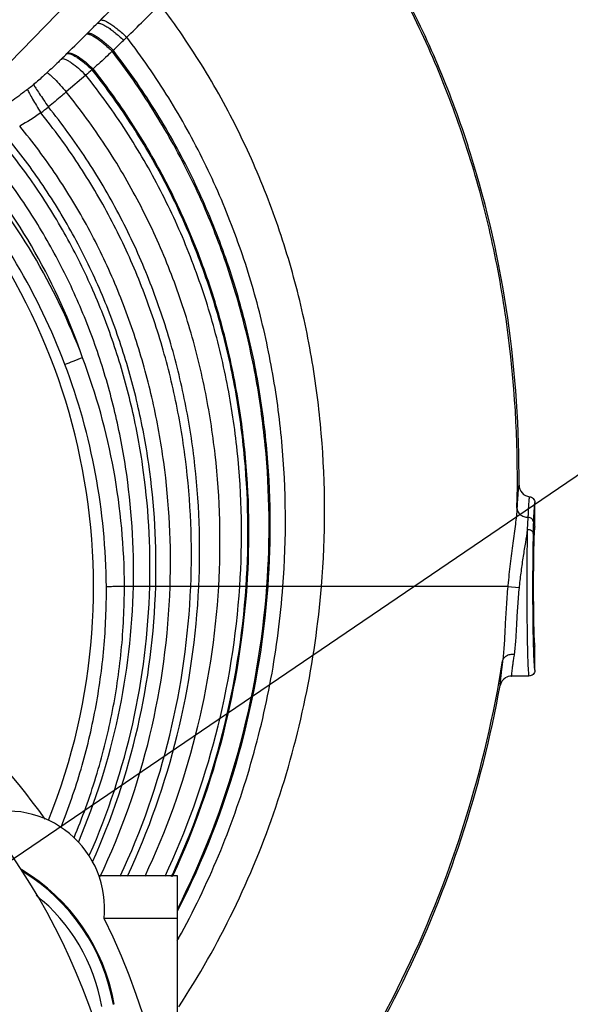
# Model space of a CAD drawing. Header units: inches. Extents: x 0 to 34, y 0 to 22.
# Tile 106 of 164: x 25.5 to 26.5, y 4.4 to 6.3. Entities that reach past the tile are written whole.
import ezdxf

# ---------------------------------------------------------------- set-up
doc = ezdxf.new("R2010")
doc.units = ezdxf.units.IN
doc.header["$LTSCALE"] = 1.87
doc.header["$MEASUREMENT"] = 0
doc.layers.get('0').update_dxf_attribs({"linetype": 'CONTINUOUS'})
doc.layers.add('3_ALL_AXES', color=7, linetype='CONTINUOUS')
doc.layers.add('7_ALL_FEATURES', color=7, linetype='CONTINUOUS')
doc.styles.get("Standard").update_dxf_attribs({"font": 'txt', "width": 0.8})
doc.dimstyles.new('DIMSTYLE_1', dxfattribs={"dimtxt": 0.14, "dimasz": 0.156, "dimexe": 0.125, "dimexo": 0.0625, "dimgap": 0.07, "dimtad": 0, "dimtih": 1, "dimtoh": 1, "dimlfac": 4, "dimzin": 4, "dimdsep": 46, "dimtxsty": 'Standard', "dimblk": '_FILLED', "dimblk1": '_FILLED', "dimblk2": '_FILLED', "dimcen": 0.09, "dimadec": 0, "dimazin": 0, "dimtp": 0.001, "dimtm": 0.001, "dimtfac": 1, "dimtofl": 0, "dimtmove": 0, "dimatfit": 3, "dimldrblk": '_FILLED', "dimfxl": 0, "dimtolj": 1, "dimtzin": 4, "dimarcsym": 0})

# ---------------------------------------------------------------- blocks, each defined once
blk = doc.blocks.new('_FILLED')
at = {"color": 0, "linetype": 'ByBlock'}
blk.add_solid([(0, 0), (-1, 0.2), (-1, -0.2)], dxfattribs=at)
blk = doc.blocks.new('*D11')
at = {"color": 6, "linetype": 'Continuous'}
for p, q in [((27.6711, 4.3462), (27.6711, 4.6587)), ((24.9204, 4.3462), (27.7961, 4.3462)), ((24.9204, 3.6287), (27.7961, 3.6287)), ((27.6711, 3.6287), (27.6711, 3.3162))]:
    blk.add_line(p, q, dxfattribs=at)
at = {"color": 6, "linetype": 'Continuous', "xscale": 0.156, "yscale": 0.156, "zscale": 0.156}
for p, rotation in [((27.6711, 4.3462), 270), ((27.6711, 3.6287), 90)]:
    blk.add_blockref('_FILLED', p, dxfattribs=dict(at, rotation=rotation))
at = {"color": 6, "linetype": 'Continuous', "insert": (27.5591, 4.0575), "char_height": 0.14, "width": 0.672, "attachment_point": 2, "line_spacing_factor": 0.9}
blk.add_mtext('2.87\\P[72,9]', dxfattribs=at)
blk = doc.blocks.new('*D12')
at = {"color": 6, "linetype": 'Continuous'}
for p, q in [((26.6704, 4.3462), (26.6704, 4.8995)), ((26.6704, 4.8995), (26.7804, 4.8995)), ((24.9204, 4.3462), (26.7954, 4.3462)), ((24.9317, 3.9875), (26.7954, 3.9875)), ((26.6704, 3.9875), (26.6704, 3.675))]:
    blk.add_line(p, q, dxfattribs=at)
at = {"color": 6, "linetype": 'Continuous', "xscale": 0.156, "yscale": 0.156, "zscale": 0.156}
for p, rotation in [((26.6704, 4.3462), 270), ((26.6704, 3.9875), 90)]:
    blk.add_blockref('_FILLED', p, dxfattribs=dict(at, rotation=rotation))
at = {"color": 6, "linetype": 'Continuous', "insert": (26.8504, 4.9695), "char_height": 0.14, "width": 0.672, "attachment_point": 1, "line_spacing_factor": 0.9}
blk.add_mtext('1.44\\P[36,4]', dxfattribs=at)
blk = doc.blocks.new('*D16')
at = {"color": 2, "linetype": 'Continuous'}
for p, q in [((22.4309, 6.9843), (25.7027, 9.2101)), ((25.5993, 9.1398), (26.5115, 7.799)), ((27.6142, 6.1782), (26.8449, 7.309)), ((24.4458, 4.0226), (27.7176, 6.2485))]:
    blk.add_line(p, q, dxfattribs=at)
at = {"color": 2, "linetype": 'Continuous', "xscale": 0.156, "yscale": 0.156, "zscale": 0.156}
for p, rotation in [((25.5993, 9.1398), 124.2289551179), ((27.6142, 6.1782), 304.2289551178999)]:
    blk.add_blockref('_FILLED', p, dxfattribs=dict(at, rotation=rotation))
at = {"color": 2, "linetype": 'Continuous', "insert": (26.4948, 7.729), "char_height": 0.14, "width": 0.784, "attachment_point": 2, "line_spacing_factor": 0.9}
blk.add_mtext('14.33\\P[363,9]', dxfattribs=at)

msp = doc.modelspace()

# ---------------------------------------------------------------- linework, layer by layer
at = {"color": 7, "linetype": 'Continuous'}
for p, q in [((25.6861, 6.3876), (25.6205, 6.3214)), ((25.297, 6.0871), (25.5612, 6.3578)), ((25.6146, 6.3154), (25.629, 6.3302)), ((25.6205, 6.3214), (25.6146, 6.3154)), ((25.5963, 6.2969), (25.5944, 6.295)), ((25.6718, 6.2889), (25.6656, 6.283)), ((25.5581, 6.2588), (25.5567, 6.2574)), ((25.6456, 6.264), (25.6435, 6.262)), ((25.5929, 6.216), (25.5555, 6.1837)), ((26.4567, 5.3475), (26.4567, 5.3937)), ((26.4434, 5.3651), (26.4421, 5.3414)), ((26.4046, 5.2322), (25.6673, 5.2322)), ((26.4048, 5.2342), (26.4046, 5.2322)), ((26.4046, 5.2322), (26.4264, 5.2304)), ((26.4266, 5.2322), (26.4264, 5.2304)), ((26.4567, 5.071), (26.4567, 5.117)), ((26.4454, 5.0597), (26.4121, 5.0597)), ((25.7692, 4.675), (25.6184, 4.675)), ((25.7599, 4.6742), (25.7617, 4.678)), ((25.7692, 4.3), (25.7692, 4.675)), ((25.7692, 4.593), (25.6281, 4.593))]:
    msp.add_line(p, q, dxfattribs=at)
for centre, radius, start, end in [((24.3942, 5.2322), 1.2136, 338.2464, 116.5087), ((22.2282, 9.8197), 4.932, 314.2844, 315.3307), ((22.612, 9.2661), 4.2098, 315.1451, 315.4992), ((19.7217, 12.1498), 8.2925, 314.73332, 315.08701), ((23.5954, 8.4376), 2.988, 313.3259, 313.8563), ((24.0105, 7.8172), 2.1963, 314.4027, 314.7489), ((27.2807, 4.2568), 2.5859, 130.3863, 130.7436), ((24.8565, 7.0941), 1.1459, 310.7893, 310.9093), ((25.1638, 6.5973), 0.5172, 307.7955, 309.4623), ((25.1446, 6.6255), 0.6027, 306.8915, 308.6536), ((24.4178, 5.2329), 1.2489, 20.598, 40.9249), ((24.3975, 5.2244), 1.2345, 20.6155, 40.6007), ((24.4085, 5.2294), 1.2588, 0.1273, 20.599), ((24.393, 5.222), 1.2396, 0.4204, 20.6463), ((26.4488, 5.4272), 0.0225, 179.6504, 264.305), ((28.5572, 5.2909), 2.1043, 178.2142, 178.8184), ((24.3296, 5.3365), 1.563, 334.935, 356.1767), ((24.3242, 5.3398), 1.5808, 335.2765, 356.0979), ((24.3233, 5.3402), 1.5835, 335.28, 356.0903), ((26.4121, 5.0373), 0.0225, 89.9976, 123.5311), ((26.4121, 5.0372), 0.0225, 123.5116, 169.6399), ((25.4417, 4.6125), 0.1875, 354.0319, 106.536), ((24.3655, 5.3229), 1.5362, 335.0213, 335.2052), ((24.3791, 5.3238), 1.5906, 330.9005, 331.1053)]:
    msp.add_arc(centre, radius, start, end, dxfattribs=at)
msp.add_ellipse((26.4567, 5.2322), major_axis=(0, 0.1152), ratio=0.026186, start_param=6.283594, end_param=9.424369, dxfattribs=at)
for points, knots in [([(26.4223, 5.3829), (26.4252, 5.4939), (26.417, 5.6615), (26.3799, 5.8813), (26.3384, 6.0439), (26.2829, 6.2025), (26.2134, 6.3558), (26.1297, 6.5025), (26.0646, 6.5947), (26.0298, 6.6391)], [0, 0, 0, 0, 0.248299, 0.373053, 0.497949, 0.622973, 0.748192, 0.873772, 1, 1, 1, 1]), ([(26.4263, 5.4274), (26.4269, 5.5348), (26.4126, 5.7505), (26.3535, 6.0146), (26.2801, 6.218), (26.2119, 6.3656), (26.1305, 6.507), (26.0676, 6.596), (26.0341, 6.639)], [0, 0, 0, 0, 0.248572, 0.498083, 0.623108, 0.748311, 0.873852, 1, 1, 1, 1]), ([(26.0463, 5.2322), (26.0544, 5.33), (26.0543, 5.4783), (26.0292, 5.6738), (25.9974, 5.8189), (25.9524, 5.9608), (25.894, 6.0982), (25.8224, 6.2298), (25.766, 6.3125), (25.7357, 6.3524)], [0, 0, 0, 0, 0.247648, 0.372275, 0.497153, 0.622247, 0.747631, 0.87346, 1, 1, 1, 1]), ([(25.6146, 6.3154), (25.6153, 6.3159), (25.617, 6.3163), (25.6193, 6.316), (25.6226, 6.3151), (25.6274, 6.3129), (25.6338, 6.3091), (25.6412, 6.304), (25.6491, 6.2979), (25.6574, 6.2908), (25.6629, 6.2857), (25.6656, 6.283)], [0, 0, 0, 0, 0.045318, 0.076093, 0.113421, 0.20854, 0.329812, 0.474319, 0.637831, 0.815308, 1, 1, 1, 1]), ([(25.6205, 6.3214), (25.6212, 6.3219), (25.6229, 6.3223), (25.6253, 6.322), (25.6286, 6.3211), (25.6334, 6.3189), (25.6399, 6.3151), (25.6472, 6.31), (25.6552, 6.3038), (25.6635, 6.2967), (25.669, 6.2916), (25.6718, 6.2889)], [0, 0, 0, 0, 0.045541, 0.076397, 0.11379, 0.209001, 0.330319, 0.474818, 0.638256, 0.815573, 1, 1, 1, 1]), ([(25.5944, 6.295), (25.5952, 6.2954), (25.597, 6.2954), (25.5993, 6.2949), (25.6025, 6.2937), (25.6072, 6.2914), (25.6134, 6.2875), (25.6204, 6.2825), (25.6308, 6.2741), (25.6384, 6.2671), (25.6435, 6.262)], [0, 0, 0, 0, 0.048113, 0.080755, 0.119786, 0.217254, 0.339197, 0.48278, 0.644099, 1, 1, 1, 1]), ([(25.5963, 6.2969), (25.5971, 6.2973), (25.5989, 6.2973), (25.6012, 6.2968), (25.6044, 6.2957), (25.6091, 6.2934), (25.6153, 6.2895), (25.6223, 6.2845), (25.6327, 6.2761), (25.6405, 6.269), (25.6456, 6.264)], [0, 0, 0, 0, 0.047695, 0.080121, 0.118968, 0.216199, 0.338093, 0.481797, 0.643373, 1, 1, 1, 1]), ([(25.9722, 5.2322), (25.9792, 5.3248), (25.9782, 5.4651), (25.9531, 5.6497), (25.9221, 5.7867), (25.8787, 5.9204), (25.8227, 6.0498), (25.7543, 6.1736), (25.7006, 6.2514), (25.6718, 6.2889)], [0, 0, 0, 0, 0.247987, 0.372645, 0.497496, 0.622527, 0.747826, 0.873561, 1, 1, 1, 1]), ([(25.5567, 6.2574), (25.5578, 6.2576), (25.5606, 6.2575), (25.5652, 6.2561), (25.5706, 6.2536), (25.5794, 6.2484), (25.5912, 6.2395), (25.6004, 6.2312), (25.6051, 6.2265)], [0, 0, 0, 0, 0.060631, 0.141447, 0.243628, 0.365962, 0.661155, 1, 1, 1, 1]), ([(25.5581, 6.2588), (25.5593, 6.2591), (25.5621, 6.259), (25.5667, 6.2577), (25.5722, 6.2552), (25.5811, 6.25), (25.593, 6.2411), (25.6022, 6.2327), (25.6069, 6.2281)], [0, 0, 0, 0, 0.060873, 0.141766, 0.243957, 0.366273, 0.661377, 1, 1, 1, 1]), ([(25.6435, 6.262), (25.6405, 6.2591), (25.6285, 6.2476), (25.6162, 6.2364), (25.6069, 6.2281)], [0, 0, 0, 0, 0.251217, 1, 1, 1, 1]), ([(25.9413, 5.2322), (25.9478, 5.3226), (25.9463, 5.4597), (25.9211, 5.6398), (25.8902, 5.7733), (25.8472, 5.9036), (25.792, 6.0295), (25.7246, 6.1499), (25.6718, 6.2256), (25.6435, 6.262)], [0, 0, 0, 0, 0.2482, 0.372881, 0.497717, 0.622705, 0.747947, 0.87362, 1, 1, 1, 1]), ([(25.9435, 5.2322), (25.9501, 5.3228), (25.9486, 5.4601), (25.9234, 5.6406), (25.8925, 5.7743), (25.8495, 5.9048), (25.7942, 6.0309), (25.7268, 6.1516), (25.6739, 6.2274), (25.6456, 6.264)], [0, 0, 0, 0, 0.248181, 0.372858, 0.497694, 0.622685, 0.747932, 0.873612, 1, 1, 1, 1]), ([(25.5472, 6.2481), (25.5449, 6.2458), (25.5355, 6.2366), (25.5259, 6.2276), (25.5186, 6.2209)], [0, 0, 0, 0, 0.248025, 1, 1, 1, 1]), ([(25.5472, 6.2481), (25.5483, 6.2481), (25.5509, 6.2477), (25.5552, 6.246), (25.5602, 6.2433), (25.5684, 6.2378), (25.5796, 6.2288), (25.5884, 6.2206), (25.5929, 6.216)], [0, 0, 0, 0, 0.058703, 0.138895, 0.241013, 0.363521, 0.659497, 1, 1, 1, 1]), ([(25.5186, 6.2209), (25.5165, 6.2189), (25.508, 6.2111), (25.4992, 6.2035), (25.4925, 6.198)], [0, 0, 0, 0, 0.248481, 1, 1, 1, 1]), ([(25.5186, 6.2209), (25.5195, 6.2203), (25.5215, 6.2189), (25.5248, 6.2161), (25.5288, 6.2125), (25.5353, 6.2061), (25.5444, 6.1964), (25.5517, 6.1882), (25.5555, 6.1837)], [0, 0, 0, 0, 0.05903, 0.141211, 0.24505, 0.368353, 0.662955, 1, 1, 1, 1]), ([(25.8891, 5.2322), (25.8949, 5.3191), (25.8925, 5.4505), (25.8667, 5.6231), (25.8358, 5.7507), (25.7932, 5.8751), (25.7386, 5.9951), (25.6724, 6.1097), (25.6206, 6.1814), (25.5929, 6.216)], [0, 0, 0, 0, 0.248419, 0.373049, 0.497781, 0.622656, 0.74782, 0.873494, 1, 1, 1, 1]), ([(25.9013, 5.2322), (25.9073, 5.3199), (25.9051, 5.4526), (25.8796, 5.6269), (25.8487, 5.7558), (25.806, 5.8815), (25.7514, 6.0029), (25.6849, 6.1188), (25.633, 6.1915), (25.6051, 6.2265)], [0, 0, 0, 0, 0.248372, 0.373017, 0.497776, 0.622679, 0.747861, 0.873531, 1, 1, 1, 1]), ([(25.9031, 5.2322), (25.9091, 5.32), (25.907, 5.4529), (25.8814, 5.6275), (25.8506, 5.7566), (25.8079, 5.8825), (25.7532, 6.004), (25.6868, 6.1202), (25.6348, 6.193), (25.6069, 6.2281)], [0, 0, 0, 0, 0.248373, 0.373024, 0.49779, 0.622699, 0.747881, 0.873546, 1, 1, 1, 1]), ([(25.4925, 6.198), (25.4939, 6.1956), (25.4975, 6.1899), (25.5039, 6.1801), (25.512, 6.1681), (25.5179, 6.1594), (25.5211, 6.1548)], [0, 0, 0, 0, 0.159294, 0.391343, 0.678995, 1, 1, 1, 1]), ([(25.4807, 6.1886), (25.4776, 6.1861), (25.4648, 6.1764), (25.4519, 6.1669), (25.4422, 6.1599)], [0, 0, 0, 0, 0.251012, 1, 1, 1, 1]), ([(25.4807, 6.1886), (25.4819, 6.1859), (25.4851, 6.1797), (25.4909, 6.1693), (25.4982, 6.1569), (25.5036, 6.1481), (25.5064, 6.1435)], [0, 0, 0, 0, 0.169414, 0.404061, 0.687754, 1, 1, 1, 1]), ([(25.5555, 6.1837), (25.5527, 6.1813), (25.5413, 6.1715), (25.5298, 6.1619), (25.5211, 6.1548)], [0, 0, 0, 0, 0.249498, 1, 1, 1, 1]), ([(25.8486, 5.2322), (25.8535, 5.3166), (25.8502, 5.4443), (25.8239, 5.6117), (25.793, 5.7351), (25.7509, 5.8553), (25.6974, 5.9711), (25.6328, 6.0814), (25.5824, 6.1505), (25.5555, 6.1837)], [0, 0, 0, 0, 0.249137, 0.373976, 0.498809, 0.623664, 0.748665, 0.874014, 1, 1, 1, 1]), ([(25.7949, 5.2322), (25.7983, 5.3138), (25.7933, 5.4369), (25.7659, 5.5979), (25.735, 5.7163), (25.6937, 5.8312), (25.6419, 5.9416), (25.5799, 6.0465), (25.532, 6.112), (25.5064, 6.1435)], [0, 0, 0, 0, 0.250818, 0.376233, 0.501402, 0.626282, 0.75092, 0.875427, 1, 1, 1, 1]), ([(25.8104, 5.2322), (25.8142, 5.3146), (25.8097, 5.439), (25.7827, 5.6018), (25.7518, 5.7216), (25.7103, 5.838), (25.6582, 5.9499), (25.5955, 6.0563), (25.547, 6.1229), (25.5211, 6.1548)], [0, 0, 0, 0, 0.250345, 0.375602, 0.500681, 0.625558, 0.750299, 0.875039, 1, 1, 1, 1]), ([(25.7274, 5.2322), (25.7297, 5.3108), (25.723, 5.4291), (25.6941, 5.5835), (25.6624, 5.6967), (25.6208, 5.8062), (25.5693, 5.9112), (25.5083, 6.0107), (25.4614, 6.0727), (25.4365, 6.1024)], [0, 0, 0, 0, 0.251443, 0.376989, 0.502199, 0.627037, 0.751543, 0.87581, 1, 1, 1, 1]), ([(25.7551, 5.2322), (25.7578, 5.3119), (25.7517, 5.4321), (25.7234, 5.5891), (25.6921, 5.7042), (25.6507, 5.8158), (25.5993, 5.9228), (25.5381, 6.0243), (25.491, 6.0876), (25.4659, 6.118)], [0, 0, 0, 0, 0.251405, 0.376979, 0.50222, 0.627081, 0.751591, 0.875841, 1, 1, 1, 1]), ([(25.716, 5.2322), (25.7181, 5.3103), (25.7112, 5.428), (25.682, 5.5814), (25.6502, 5.6938), (25.6084, 5.8026), (25.5568, 5.9068), (25.4957, 6.0055), (25.4488, 6.0671), (25.4239, 6.0966)], [0, 0, 0, 0, 0.251395, 0.376906, 0.502087, 0.626915, 0.751435, 0.875742, 1, 1, 1, 1]), ([(25.6845, 5.2322), (25.6862, 5.3088), (25.6787, 5.4242), (25.649, 5.5744), (25.617, 5.6845), (25.5751, 5.7909), (25.5237, 5.8928), (25.4631, 5.9893), (25.4167, 6.0495), (25.392, 6.0783)], [0, 0, 0, 0, 0.251303, 0.376733, 0.501853, 0.626659, 0.75121, 0.875605, 1, 1, 1, 1]), ([(25.5868, 5.6723), (25.5626, 5.7425), (25.5014, 5.8787), (25.4159, 6.0012), (25.3679, 6.0577)], [0, 0, 0, 0, 0.500557, 1, 1, 1, 1]), ([(25.5868, 5.6723), (25.5806, 5.67), (25.5693, 5.6656), (25.5581, 5.6611), (25.553, 5.659)], [0, 0, 0, 0, 0.544241, 1, 1, 1, 1]), ([(26.4263, 5.4274), (26.4262, 5.4274), (26.426, 5.4271), (26.4258, 5.4265), (26.4256, 5.4256), (26.4253, 5.4243), (26.4251, 5.4227), (26.4248, 5.4198), (26.4244, 5.4154), (26.4239, 5.4091), (26.4234, 5.4015), (26.4228, 5.3926), (26.4225, 5.3863), (26.4223, 5.3829)], [0, 0, 0, 0, 0.006695, 0.020168, 0.041252, 0.070098, 0.106729, 0.151112, 0.262882, 0.404716, 0.575661, 0.774554, 1, 1, 1, 1]), ([(26.4465, 5.4048), (26.4464, 5.4048), (26.4463, 5.4046), (26.4461, 5.4041), (26.4459, 5.4033), (26.4457, 5.4021), (26.4455, 5.4007), (26.4452, 5.3981), (26.4449, 5.3942), (26.4445, 5.3885), (26.4441, 5.3817), (26.4438, 5.3737), (26.4435, 5.3681), (26.4434, 5.3651)], [0, 0, 0, 0, 0.006388, 0.019536, 0.040362, 0.069021, 0.105525, 0.149837, 0.26164, 0.403672, 0.574936, 0.774276, 1, 1, 1, 1]), ([(26.4465, 5.4048), (26.4479, 5.4047), (26.4506, 5.4039), (26.4539, 5.4014), (26.4561, 5.3978), (26.4567, 5.395), (26.4567, 5.3936)], [0, 0, 0, 0, 0.249784, 0.500035, 0.750264, 1, 1, 1, 1]), ([(26.4223, 5.3829), (26.422, 5.378), (26.4211, 5.3676), (26.4185, 5.3452), (26.4142, 5.3144), (26.409, 5.2753), (26.4061, 5.2481), (26.4048, 5.2342)], [0, 0, 0, 0, 0.098965, 0.208506, 0.452837, 0.720574, 1, 1, 1, 1]), ([(26.4223, 5.3829), (26.4223, 5.3807), (26.4235, 5.376), (26.4283, 5.3703), (26.4352, 5.3664), (26.4406, 5.3653), (26.4434, 5.3651)], [0, 0, 0, 0, 0.219785, 0.45887, 0.721644, 1, 1, 1, 1]), ([(26.4567, 5.3937), (26.4566, 5.3937), (26.4564, 5.3934), (26.4563, 5.393), (26.4561, 5.3922), (26.4558, 5.3906), (26.4555, 5.3879), (26.4552, 5.3837), (26.4549, 5.3784), (26.4545, 5.372), (26.4542, 5.3646), (26.454, 5.3593), (26.454, 5.3564)], [0, 0, 0, 0, 0.006262, 0.019194, 0.039795, 0.068251, 0.148769, 0.260449, 0.402531, 0.574017, 0.773742, 1, 1, 1, 1]), ([(26.454, 5.3564), (26.4539, 5.3575), (26.4533, 5.3598), (26.4509, 5.3626), (26.4474, 5.3644), (26.4448, 5.365), (26.4434, 5.3651)], [0, 0, 0, 0, 0.219848, 0.45898, 0.721816, 1, 1, 1, 1]), ([(26.4421, 5.3414), (26.441, 5.3332), (26.4383, 5.3162), (26.434, 5.2897), (26.4299, 5.2614), (26.4276, 5.2421), (26.4266, 5.2322)], [0, 0, 0, 0, 0.223696, 0.469746, 0.730974, 1, 1, 1, 1]), ([(26.4421, 5.3414), (26.4418, 5.3243), (26.4413, 5.2879), (26.4412, 5.2515), (26.4412, 5.2322)], [0, 0, 0, 0, 0.469166, 1, 1, 1, 1]), ([(26.4534, 5.3343), (26.4534, 5.3352), (26.4526, 5.3373), (26.4499, 5.3395), (26.4463, 5.341), (26.4436, 5.3414), (26.4421, 5.3414)], [0, 0, 0, 0, 0.196911, 0.429583, 0.702956, 1, 1, 1, 1]), ([(26.4534, 5.3343), (26.453, 5.3183), (26.4526, 5.2843), (26.4524, 5.2503), (26.4524, 5.2322)], [0, 0, 0, 0, 0.469167, 1, 1, 1, 1]), ([(25.5454, 4.7691), (25.56, 4.8057), (25.5857, 4.8803), (25.6133, 4.9955), (25.6296, 5.1127), (25.6328, 5.1916), (25.6326, 5.2311)], [0, 0, 0, 0, 0.249962, 0.499943, 0.750016, 1, 1, 1, 1]), ([(25.5704, 4.7487), (25.5863, 4.7869), (25.6145, 4.8648), (25.645, 4.9852), (25.6633, 5.1081), (25.6673, 5.1909), (25.6673, 5.2322)], [0, 0, 0, 0, 0.249971, 0.499943, 0.750008, 1, 1, 1, 1]), ([(25.5795, 4.7416), (25.6123, 4.8189), (25.6631, 4.9803), (25.6827, 5.1482), (25.6845, 5.2322)], [0, 0, 0, 0, 0.499931, 1, 1, 1, 1]), ([(25.6003, 4.7156), (25.6361, 4.7966), (25.6917, 4.9663), (25.7137, 5.1435), (25.716, 5.2322)], [0, 0, 0, 0, 0.499493, 1, 1, 1, 1]), ([(25.6058, 4.702), (25.6434, 4.7848), (25.7017, 4.959), (25.7248, 5.141), (25.7274, 5.2322)], [0, 0, 0, 0, 0.499292, 1, 1, 1, 1]), ([(25.6207, 4.6739), (25.6619, 4.7606), (25.726, 4.9437), (25.7519, 5.1358), (25.7551, 5.2322)], [0, 0, 0, 0, 0.498856, 1, 1, 1, 1]), ([(25.6673, 5.2322), (25.6605, 5.2322), (25.6509, 5.232), (25.6393, 5.2315), (25.6345, 5.2312), (25.6326, 5.2311)], [0, 0, 0, 0, 0.587025, 0.828325, 1, 1, 1, 1]), ([(25.6593, 4.6747), (25.7, 4.7615), (25.7638, 4.9443), (25.7908, 5.136), (25.7949, 5.2322)], [0, 0, 0, 0, 0.498623, 1, 1, 1, 1]), ([(25.6731, 4.6749), (25.7139, 4.7617), (25.7781, 4.9444), (25.8059, 5.136), (25.8104, 5.2322)], [0, 0, 0, 0, 0.498635, 1, 1, 1, 1]), ([(25.7069, 4.6747), (25.7479, 4.7616), (25.8133, 4.9442), (25.843, 5.1358), (25.8486, 5.2322)], [0, 0, 0, 0, 0.498731, 1, 1, 1, 1]), ([(25.7698, 4.6126), (25.8184, 4.7082), (25.8965, 4.9106), (25.9334, 5.1244), (25.9413, 5.2322)], [0, 0, 0, 0, 0.497762, 1, 1, 1, 1]), ([(25.77, 4.6085), (25.8192, 4.7046), (25.8982, 4.9083), (25.9356, 5.1236), (25.9435, 5.2322)], [0, 0, 0, 0, 0.497726, 1, 1, 1, 1]), ([(25.7716, 4.5552), (25.8, 4.6066), (25.8513, 4.7131), (25.9107, 4.8805), (25.9523, 5.0542), (25.9677, 5.1727), (25.9722, 5.2322)], [0, 0, 0, 0, 0.2478, 0.497238, 0.748068, 1, 1, 1, 1]), ([(25.772, 4.4232), (25.8108, 4.4826), (25.8812, 4.6072), (25.9627, 4.8065), (26.0195, 5.016), (26.0403, 5.1598), (26.0463, 5.2322)], [0, 0, 0, 0, 0.24689, 0.496021, 0.747186, 1, 1, 1, 1]), ([(26.4046, 5.2322), (26.4034, 5.2189), (26.4015, 5.1929), (26.3994, 5.1551), (26.398, 5.1253), (26.3964, 5.1035), (26.3954, 5.0935), (26.3947, 5.0887)], [0, 0, 0, 0, 0.278068, 0.544736, 0.788987, 0.899293, 1, 1, 1, 1]), ([(26.4264, 5.2304), (26.4252, 5.2184), (26.4232, 5.195), (26.4214, 5.161), (26.4201, 5.1344), (26.4186, 5.1152), (26.4176, 5.1063), (26.4169, 5.1021)], [0, 0, 0, 0, 0.281184, 0.549216, 0.792274, 0.901125, 1, 1, 1, 1]), ([(26.4412, 5.2322), (26.4412, 5.221), (26.4412, 5.199), (26.4414, 5.1719), (26.4417, 5.1512), (26.4419, 5.1367), (26.4421, 5.1231), (26.4424, 5.1106), (26.4427, 5.0993), (26.443, 5.0893), (26.4434, 5.0806), (26.4437, 5.0734), (26.4441, 5.0683), (26.4444, 5.065), (26.4446, 5.0632), (26.4448, 5.0617), (26.445, 5.0607), (26.4451, 5.0601), (26.4453, 5.0597), (26.4454, 5.0597)], [0, 0, 0, 0, 0.19486, 0.382263, 0.470854, 0.554926, 0.633666, 0.706294, 0.772132, 0.830533, 0.880956, 0.922906, 0.955995, 0.969122, 0.979923, 0.988381, 0.994497, 0.9983, 1, 1, 1, 1]), ([(26.4524, 5.2322), (26.4524, 5.2112), (26.4526, 5.1726), (26.4532, 5.1339), (26.4537, 5.1162)], [0, 0, 0, 0, 0.54322, 1, 1, 1, 1]), ([(26.4537, 5.1162), (26.4538, 5.1128), (26.454, 5.1064), (26.4543, 5.0974), (26.4547, 5.0896), (26.455, 5.0831), (26.4554, 5.0786), (26.4556, 5.0757), (26.4558, 5.074), (26.456, 5.0727), (26.4562, 5.0718), (26.4564, 5.0713), (26.4566, 5.071), (26.4567, 5.071)], [0, 0, 0, 0, 0.224862, 0.424046, 0.595791, 0.738463, 0.850833, 0.895347, 0.931934, 0.960553, 0.981224, 0.994081, 1, 1, 1, 1]), ([(26.3947, 5.0887), (26.3951, 5.0907), (26.397, 5.0947), (26.4022, 5.0992), (26.4092, 5.1019), (26.4143, 5.1022), (26.4169, 5.1021)], [0, 0, 0, 0, 0.218299, 0.456363, 0.719405, 1, 1, 1, 1]), ([(26.4169, 5.1021), (26.4165, 5.0989), (26.4156, 5.0929), (26.4144, 5.0845), (26.4133, 5.0773), (26.4125, 5.0712), (26.412, 5.0665), (26.4117, 5.0633), (26.4117, 5.0615), (26.4117, 5.0606), (26.4118, 5.06), (26.412, 5.0597), (26.4121, 5.0597)], [0, 0, 0, 0, 0.225159, 0.424419, 0.596062, 0.738592, 0.850759, 0.931625, 0.960155, 0.98075, 0.993631, 1, 1, 1, 1]), ([(25.867, 3.9921), (25.9365, 4.0651), (26.0642, 4.224), (26.217, 4.491), (26.3303, 4.7813), (26.378, 4.9851), (26.3947, 5.0887)], [0, 0, 0, 0, 0.244963, 0.493102, 0.744941, 1, 1, 1, 1]), ([(26.3947, 5.0887), (26.3943, 5.0851), (26.3934, 5.0784), (26.3922, 5.069), (26.3912, 5.0608), (26.3904, 5.0541), (26.3899, 5.0494), (26.3897, 5.0463), (26.3896, 5.0446), (26.3896, 5.0432), (26.3896, 5.0422), (26.3897, 5.0416), (26.3898, 5.0413), (26.3899, 5.0413)], [0, 0, 0, 0, 0.22574, 0.425243, 0.596887, 0.739289, 0.851299, 0.895622, 0.932058, 0.960556, 0.981127, 0.993942, 1, 1, 1, 1]), ([(26.4567, 5.071), (26.4567, 5.0695), (26.4561, 5.0666), (26.4536, 5.0628), (26.4498, 5.0603), (26.4469, 5.0597), (26.4454, 5.0597)], [0, 0, 0, 0, 0.249724, 0.499978, 0.750251, 1, 1, 1, 1]), ([(25.8722, 3.9921), (25.9389, 4.0624), (26.0617, 4.2149), (26.2102, 4.4702), (26.3225, 4.7475), (26.3718, 4.9422), (26.3899, 5.0413)], [0, 0, 0, 0, 0.245157, 0.493331, 0.745074, 1, 1, 1, 1])]:
    msp.add_open_spline(points, degree=3, knots=knots, dxfattribs=at)
for points in [[(25.5064, 6.1435), (25.4934, 6.1342), (25.4798, 6.1258), (25.4659, 6.118)], [(26.4121, 5.0597), (26.4121, 5.0597), (26.4121, 5.0597), (26.4121, 5.0597)]]:
    msp.add_open_spline(points, degree=3, dxfattribs=at)
at = {"layer": '3_ALL_AXES', "color": 4, "linetype": 'Continuous'}
for start, end in [(35.4264, 62.9789), (333.8635, 26.1365)]:
    msp.add_arc((24.3942, 3.9875), 1.375, start, end, dxfattribs=at)
at = {"layer": '3_ALL_AXES', "color": 7, "linetype": 'Continuous'}
msp.add_arc((25.2752, 4.3625), 0.354, 9.9803, 51.0574, dxfattribs=at)
at = {"layer": '7_ALL_FEATURES', "color": 7, "linetype": 'Continuous'}
for centre, radius, start, end in [((24.3942, 3.9875), 1.2825, 301.7014, 301.7009), ((25.2752, 4.3625), 0.3784, 9.9803, 59.1127), ((25.2752, 4.3625), 0.3765, 9.9803, 58.39)]:
    msp.add_arc(centre, radius, start, end, dxfattribs=at)

# ---------------------------------------------------------------- dimensions: what is measured, and where the dimension line sits
at = {"color": 2, "linetype": 'Continuous'}
dim = msp.add_linear_dim(base=(27.6142, 6.1782), p1=(22.3793, 6.9491), p2=(24.3942, 3.9875), angle=304.229, dimstyle='DIMSTYLE_1', dxfattribs=at)
dim.commit()
dim.dimension.update_dxf_attribs({"geometry": '*D16', "text_midpoint": (26.6068, 7.554), "dimtype": 160})
at = {"color": 6, "linetype": 'Continuous'}
for base, p1, p2, angle, picture, middle in [((26.6703954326, 4.3462334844), (24.869160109, 3.9874834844), (24.857910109, 4.3462334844), 90, '*D12', (27.1863954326, 4.7944913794)), ((27.6711, 3.6287), (24.8579, 4.3462), (24.8579, 3.6287), 270, '*D11', (27.6711, 3.8825))]:
    dim = msp.add_linear_dim(base=base, p1=p1, p2=p2, angle=angle, dimstyle='DIMSTYLE_1', dxfattribs=at)
    dim.commit()
    dim.dimension.update_dxf_attribs({"geometry": picture, "text_midpoint": middle, "dimtype": 160})

doc.saveas('drawing.dxf')
